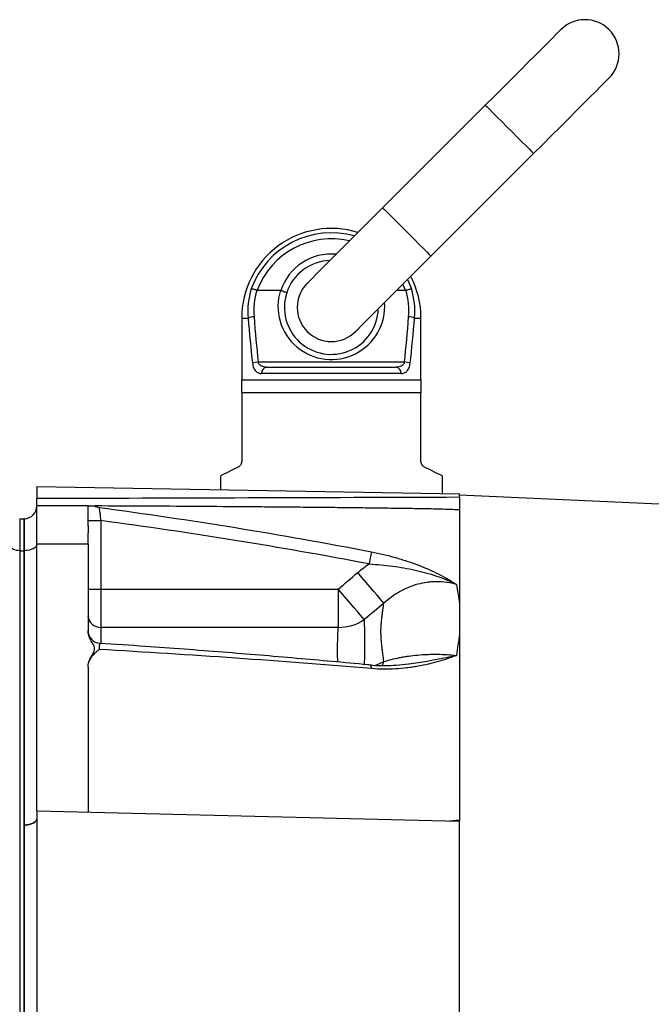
# Model space of a CAD drawing. Header units: millimetres. Extents: x 1593 to 4614, y 2291 to 3744.
# Tile 7 of 9: x 2277 to 2573, y 3135 to 3596. Entities that reach past the tile are written whole.
import ezdxf

# ---------------------------------------------------------------- set-up
doc = ezdxf.new("R2010")
doc.units = ezdxf.units.MM
doc.header["$LTSCALE"] = 2

msp = doc.modelspace()

# ---------------------------------------------------------------- linework, layer by layer
at = {"color": 7, "linetype": 'Continuous', "lineweight": 25}
for p, q in [((2495.6, 3556.38), (2447.52, 3508.3)), ((2470.15, 3485.67), (2518.23, 3533.76)), ((2388.72, 3469.63), (2388.54, 3469.66)), ((2388.72, 3469.63), (2399.61, 3469.63)), ((2399.61, 3469.63), (2399.78, 3469.6)), ((2454.1, 3469.63), (2458.23, 3469.63)), ((2458.41, 3469.66), (2458.23, 3469.63)), ((2381.48, 3456.63), (2381.48, 3427.63)), ((2465.48, 3427.63), (2465.48, 3456.63)), ((2389.19, 3436.06), (2457.76, 3436.06)), ((2393.11, 3433.63), (2453.84, 3433.63)), ((2381.48, 3427.63), (2465.48, 3427.63)), ((2456.18, 3430.63), (2390.78, 3430.63)), ((2465.48, 3421.63), (2381.48, 3421.63)), ((2381.48, 3421.63), (2381.48, 3389.49)), ((2465.48, 3389.49), (2465.48, 3421.63)), ((2371.48, 3382.63), (2371.48, 3376.22)), ((2475.48, 3374.4), (2475.48, 3382.63)), ((2285.48, 3377.72), (2483.48, 3374.26)), ((2285.48, 3377.72), (2285.48, 3372.03)), ((2483.48, 3372.67), (2483.48, 3374.26)), ((3499.95, 3328.05), (2483.48, 3373.65)), ((2309.48, 3368.63), (2285.48, 3368.63)), ((2285.48, 3350.63), (2285.48, 3368.63)), ((2483.48, 3366.85), (2483.48, 3221.18)), ((2277.48, 3362.63), (2277.48, 3347.63)), ((2277.48, 3362.63), (2279.48, 3362.63)), ((2279.69, 3362.64), (2279.48, 3362.63)), ((2279.48, 3362.63), (2279.48, 3347.63)), ((2279.69, 3347.64), (2279.69, 3362.64)), ((2309.48, 3361.77), (2315.48, 3361.77)), ((2315.48, 3361.77), (2315.48, 3329.6)), ((2309.48, 3350.63), (2285.48, 3350.63)), ((2285.48, 3225.7), (2285.48, 3350.63)), ((2309.48, 3350.63), (2309.48, 3310.22)), ((2277.48, 3347.63), (2277.48, 2958.63)), ((2277.48, 3347.63), (2279.48, 3347.63)), ((2279.69, 3347.64), (2279.48, 3347.63)), ((2279.48, 3347.63), (2279.48, 2958.63)), ((2279.69, 3219.07), (2279.69, 3347.64)), ((2309.48, 3329.6), (2315.48, 3329.6)), ((2315.48, 3329.6), (2315.48, 3311.73)), ((2315.48, 3329.6), (2426.69, 3329.6)), ((2426.69, 3329.6), (2426.69, 3311.73)), ((2309.48, 3310.25), (2309.48, 3310.2)), ((2426.69, 3311.73), (2315.48, 3311.73)), ((2309.48, 3293.09), (2309.48, 3225.13)), ((2285.48, 3225.7), (2285.48, 3095.65)), ((2285.48, 3225.7), (2483.48, 3220.98)), ((2478.88, 3221.09), (2483.48, 3221.5)), ((2483.48, 3096.91), (2483.48, 3220.98)), ((2279.69, 3087.2), (2279.69, 3219.07))]:
    msp.add_line(p, q, dxfattribs=at)
at = {"color": 8, "linetype": 'Continuous', "lineweight": 25}
for p, q in [((2459.14, 3474.67), (2461.02, 3470.32)), ((2458.23, 3469.63), (2457.01, 3472.53)), ((2381.48, 3456.63), (2384.48, 3456.63)), ((2462.48, 3456.63), (2465.48, 3456.63)), ((2315.48, 3311.73), (2315.48, 3304.51)), ((2444.02, 3293.85), (2448.07, 3295.68))]:
    msp.add_line(p, q, dxfattribs=at)
at = {"color": 7, "linetype": 'Continuous', "lineweight": 25, "flags": 128}
for points in [[(2530.96, 3591.74), (2530.7, 3591.48), (2529.93, 3590.71), (2528.66, 3589.44), (2526.91, 3587.69), (2524.7, 3585.48), (2522.07, 3582.85), (2519.05, 3579.83), (2515.69, 3576.47), (2512.03, 3572.81), (2508.14, 3568.92), (2504.06, 3564.85), (2499.86, 3560.65), (2495.6, 3556.38)], [(2518.23, 3533.76), (2522.49, 3538.02), (2526.69, 3542.22), (2530.77, 3546.29), (2534.66, 3550.19), (2538.31, 3553.84), (2541.67, 3557.2), (2544.69, 3560.22), (2547.33, 3562.85), (2549.53, 3565.06), (2551.29, 3566.81), (2552.56, 3568.08), (2553.33, 3568.85), (2553.58, 3569.11)], [(2447.52, 3508.3), (2443.26, 3504.04), (2439.06, 3499.84), (2434.98, 3495.76), (2431.09, 3491.87), (2427.43, 3488.22), (2424.07, 3484.86), (2421.05, 3481.84), (2418.42, 3479.2), (2416.21, 3477), (2414.46, 3475.24), (2413.19, 3473.97), (2412.42, 3473.2), (2412.16, 3472.95)], [(2434.79, 3450.32), (2435.05, 3450.58), (2435.82, 3451.35), (2437.09, 3452.62), (2438.84, 3454.37), (2441.05, 3456.58), (2443.68, 3459.21), (2446.7, 3462.23), (2450.06, 3465.59), (2453.72, 3469.24), (2457.61, 3473.14), (2461.68, 3477.21), (2465.88, 3481.41), (2470.15, 3485.67)], [(2379.82, 3386.8), (2376.87, 3385.33), (2374.53, 3384.16), (2372.84, 3383.31), (2371.82, 3382.8), (2371.48, 3382.63)], [(2475.48, 3382.63), (2475.13, 3382.8), (2474.11, 3383.31), (2472.42, 3384.16), (2470.08, 3385.33), (2467.14, 3386.8)], [(2277.48, 3347.63), (2276.7, 3347.67), (2275.95, 3347.78), (2275.25, 3347.97), (2274.65, 3348.22), (2274.15, 3348.52), (2273.78, 3348.87), (2273.55, 3349.24), (2273.48, 3349.63)], [(2285.48, 3350.63), (2285.37, 3350.06), (2285.04, 3349.51), (2284.51, 3349), (2283.79, 3348.55), (2282.92, 3348.18), (2281.92, 3347.89), (2280.83, 3347.71), (2279.69, 3347.64)], [(2442.25, 3347.08), (2442.19, 3346.74), (2442.09, 3346.27), (2441.98, 3345.67), (2441.84, 3344.96), (2441.69, 3344.16), (2441.52, 3343.29), (2441.35, 3342.38), (2441.17, 3341.44)], [(2448.07, 3323), (2447.27, 3323.94), (2446.2, 3325.21), (2444.88, 3326.76), (2443.35, 3328.57), (2441.64, 3330.59), (2439.79, 3332.77), (2437.84, 3335.06), (2435.85, 3337.41)], [(2438.89, 3315.36), (2438.07, 3316.32), (2436.98, 3317.59), (2435.66, 3319.13), (2434.13, 3320.92), (2432.42, 3322.91), (2430.59, 3325.05), (2428.66, 3327.3), (2426.69, 3329.6)], [(2285.48, 3222.07), (2285.37, 3221.5), (2285.04, 3220.94), (2284.51, 3220.43), (2283.79, 3219.98), (2282.92, 3219.61), (2281.92, 3219.33), (2280.83, 3219.14), (2279.69, 3219.07)]]:
    msp.add_lwpolyline(points, dxfattribs=at)
at = {"color": 8, "linetype": 'Continuous', "lineweight": 25, "flags": 128}
for points in [[(2495.6, 3556.38), (2495.75, 3556.23), (2496.41, 3555.58), (2497.55, 3554.43), (2499.13, 3552.85), (2501.08, 3550.9), (2503.3, 3548.68), (2505.69, 3546.29), (2508.14, 3543.85), (2510.53, 3541.46), (2512.75, 3539.24), (2514.7, 3537.29), (2516.28, 3535.71), (2517.43, 3534.56), (2518.08, 3533.91), (2518.23, 3533.76)], [(2447.52, 3508.3), (2447.67, 3508.15), (2448.32, 3507.5), (2449.47, 3506.35), (2451.05, 3504.77), (2453, 3502.82), (2455.22, 3500.6), (2457.61, 3498.21), (2460.06, 3495.76), (2462.44, 3493.37), (2464.66, 3491.15), (2466.61, 3489.21), (2468.2, 3487.62), (2469.34, 3486.48), (2470, 3485.82), (2470.15, 3485.67)], [(2447.22, 3293.59), (2447.27, 3293.69), (2448.07, 3295.68)]]:
    msp.add_lwpolyline(points, dxfattribs=at)
at = {"color": 7, "linetype": 'Continuous', "lineweight": 25}
for centre, radius, start, end in [((2542.27, 3580.43), 16, 315, 135), ((2423.48, 3456.63), 42, 72.7187, 180), ((2423.48, 3461.63), 22, 91.6582, 162.0347), ((2423.48, 3456.63), 42, 0, 27.7361), ((2422.09, 3459.55), 37.73, 163.4137, 184.4379), ((2422.18, 3459.92), 35.03, 163.8485, 184.4387), ((2423.48, 3461.63), 16, 135, 315), ((2424.77, 3459.92), 35.03, 355.5617, 16.1511), ((2424.87, 3459.55), 37.73, 355.5617, 16.5867), ((2423.48, 3461.63), 22, 162.0347, 358.3418), ((2387.5, 3448.98), 8.22, 91.6581, 111.5724), ((2459.45, 3448.98), 8.22, 68.4271, 88.3421), ((2389.86, 3426.61), 9.47, 94.0543, 110.4427), ((2393.49, 3430.93), 2.73, 97.9836, 186.2077), ((2453.46, 3430.93), 2.73, 353.792, 82.0166), ((2457.1, 3426.61), 9.47, 69.5573, 85.9457), ((2279.48, 3368.64), 6, 272, 359.9651), ((2315.48, 3373.88), 6, 240.4894, 262.288), ((2315.17, 3317.43), 5.71, 183.4021, 273.0394), ((2426.97, 3333.17), 21.44, 269.2611, 303.8011), ((2315.48, 3310.25), 6, 180.0116, 266.3438)]:
    msp.add_arc(centre, radius, start, end, dxfattribs=at)
at = {"color": 8, "linetype": 'Continuous', "lineweight": 25}
for centre, radius, start, end in [((2423.48, 3456.63), 39.96, 74.2649, 159.9682), ((2423.48, 3456.63), 37.11, 76.766, 159.4925), ((2423.48, 3461.63), 25, 84.7918, 161.403), ((2423.48, 3462.2), 25, 162.7168, 3.9896), ((2440.2, 3292.66), 2.06, 352.3181, 41.8261)]:
    msp.add_arc(centre, radius, start, end, dxfattribs=at)
at = {"color": 7, "linetype": 'Continuous', "lineweight": 25}
for centre, major_axis, ratio, start_param, end_param in [((2423.48, 3531.06), (0, 200.57), 0.209402, 1.950954, 2.067456), ((2423.48, 3531.63), (0, 200.57), 0.194444, 1.950954, 2.067456), ((2423.48, 3531.63), (0, 200.57), 0.194444, 4.215729, 4.332232), ((2423.48, 3531.06), (0, 200.57), 0.209402, 4.215729, 4.332232), ((6930.75, 2943.63), (24978.42, 0), 0.017455, 1.749795, 1.757857)]:
    msp.add_ellipse(centre, major_axis=major_axis, ratio=ratio, start_param=start_param, end_param=end_param, dxfattribs=at)
for points, knots in [([(2388.54, 3469.66), (2388.25, 3469.75), (2387.97, 3469.84), (2387.43, 3470), (2387.18, 3470.07), (2386.71, 3470.18), (2386.51, 3470.23), (2386.17, 3470.3), (2386.03, 3470.32), (2385.93, 3470.32)], [0, 0, 0, 0, 0.25, 0.25, 0.5, 0.5, 0.75, 0.75, 1, 1, 1, 1]), ([(2399.78, 3469.6), (2399.97, 3469.54), (2400.16, 3469.48), (2400.52, 3469.36), (2400.7, 3469.29), (2401.04, 3469.17), (2401.2, 3469.11), (2401.51, 3468.99), (2401.65, 3468.93), (2402.03, 3468.76), (2402.23, 3468.67), (2402.5, 3468.51), (2402.56, 3468.45), (2402.55, 3468.42)], [0, 0, 0, 0, 0.125, 0.125, 0.25, 0.25, 0.375, 0.375, 0.5, 0.5, 0.75, 0.75, 1, 1, 1, 1]), ([(2458.41, 3469.66), (2458.7, 3469.75), (2458.98, 3469.84), (2459.52, 3470), (2459.78, 3470.07), (2460.24, 3470.18), (2460.45, 3470.23), (2460.79, 3470.3), (2460.93, 3470.32), (2461.02, 3470.32)], [0, 0, 0, 0, 0.25, 0.25, 0.5, 0.5, 0.75, 0.75, 1, 1, 1, 1]), ([(2386.55, 3435.49), (2386.6, 3435.09), (2386.66, 3434.7), (2386.84, 3433.98), (2386.96, 3433.63), (2387.21, 3433.01), (2387.36, 3432.73), (2387.68, 3432.21), (2387.86, 3431.98), (2388.24, 3431.58), (2388.44, 3431.4), (2388.87, 3431.11), (2389.09, 3430.99), (2389.78, 3430.72), (2390.26, 3430.63), (2390.78, 3430.63)], [0, 0, 0, 0, 0.125, 0.125, 0.25, 0.25, 0.375, 0.375, 0.5, 0.5, 0.625, 0.625, 0.75, 0.75, 1, 1, 1, 1]), ([(2393.11, 3433.63), (2392.7, 3433.63), (2392.29, 3433.66), (2391.5, 3433.81), (2391.11, 3433.93), (2390.4, 3434.29), (2390.06, 3434.53), (2389.65, 3435.01), (2389.52, 3435.2), (2389.32, 3435.6), (2389.24, 3435.82), (2389.19, 3436.06)], [0, 0, 0, 0, 0.25, 0.25, 0.5, 0.5, 0.75, 0.75, 0.875, 0.875, 1, 1, 1, 1]), ([(2457.76, 3436.06), (2457.71, 3435.82), (2457.64, 3435.6), (2457.43, 3435.2), (2457.31, 3435.02), (2456.9, 3434.53), (2456.56, 3434.29), (2455.84, 3433.93), (2455.46, 3433.82), (2454.67, 3433.66), (2454.26, 3433.63), (2453.84, 3433.63)], [0, 0, 0, 0, 0.125, 0.125, 0.25, 0.25, 0.5, 0.5, 0.75, 0.75, 1, 1, 1, 1]), ([(2456.18, 3430.63), (2456.69, 3430.63), (2457.18, 3430.72), (2458.1, 3431.09), (2458.53, 3431.38), (2459.1, 3431.98), (2459.27, 3432.21), (2459.6, 3432.73), (2459.74, 3433.02), (2460, 3433.64), (2460.11, 3433.99), (2460.29, 3434.71), (2460.36, 3435.09), (2460.4, 3435.49)], [0, 0, 0, 0, 0.25, 0.25, 0.5, 0.5, 0.625, 0.625, 0.75, 0.75, 0.875, 0.875, 1, 1, 1, 1]), ([(2465.48, 3427.63), (2465.48, 3426.79), (2465.48, 3425.85), (2465.48, 3423.83), (2465.48, 3422.76), (2465.48, 3421.63)], [0, 0, 0, 0, 0.5, 0.5, 1, 1, 1, 1]), ([(2381.48, 3389.49), (2381.48, 3389.31), (2381.46, 3389.13), (2381.4, 3388.79), (2381.36, 3388.63), (2381.19, 3388.17), (2381.05, 3387.91), (2380.73, 3387.48), (2380.55, 3387.3), (2380.19, 3387.01), (2380, 3386.9), (2379.82, 3386.8)], [0, 0, 0, 0, 0.125, 0.125, 0.25, 0.25, 0.5, 0.5, 0.75, 0.75, 1, 1, 1, 1]), ([(2467.14, 3386.8), (2466.95, 3386.9), (2466.77, 3387.01), (2466.41, 3387.3), (2466.23, 3387.48), (2465.99, 3387.8), (2465.91, 3387.92), (2465.77, 3388.18), (2465.71, 3388.32), (2465.54, 3388.78), (2465.48, 3389.13), (2465.48, 3389.49)], [0, 0, 0, 0, 0.25, 0.25, 0.5, 0.5, 0.625, 0.625, 0.75, 0.75, 1, 1, 1, 1]), ([(2483.48, 3372.67), (2483.48, 3372.33), (2483.48, 3372), (2483.48, 3371.35), (2483.48, 3371.03), (2483.48, 3370.41), (2483.48, 3370.1), (2483.48, 3369.52), (2483.48, 3369.25), (2483.48, 3368.73), (2483.48, 3368.48), (2483.48, 3368.03), (2483.48, 3367.83), (2483.48, 3367.47), (2483.48, 3367.31), (2483.48, 3367.04), (2483.48, 3366.94), (2483.48, 3366.85)], [0, 0, 0, 0, 0.125, 0.125, 0.25, 0.25, 0.375, 0.375, 0.5, 0.5, 0.625, 0.625, 0.75, 0.75, 0.875, 0.875, 1, 1, 1, 1]), ([(2285.48, 3368.64), (2285.48, 3369.13), (2285.48, 3369.68), (2285.48, 3370.82), (2285.48, 3371.42), (2285.48, 3372.03)], [0, 0, 0, 0, 0.5, 0.5, 1, 1, 1, 1]), ([(2309.48, 3359.28), (2309.48, 3359.46), (2309.48, 3359.83), (2309.48, 3360.37), (2309.48, 3360.89), (2309.48, 3361.39), (2309.48, 3361.88), (2309.48, 3362.36), (2309.48, 3362.82), (2309.48, 3363.7), (2309.48, 3364.91), (2309.48, 3366.25), (2309.48, 3367.31), (2309.48, 3367.94), (2309.48, 3368.3), (2309.48, 3368.49), (2309.48, 3368.61), (2309.48, 3368.62), (2309.48, 3368.63)], [0, 0, 0, 0, 0.031278, 0.062496, 0.093671, 0.124817, 0.155953, 0.187093, 0.218256, 0.249456, 0.373927, 0.499002, 0.624284, 0.749251, 0.812094, 0.874744, 0.937335, 1, 1, 1, 1]), ([(2309.48, 3368.63), (2309.59, 3368.63), (2309.82, 3368.63), (2311.16, 3368.63), (2312.63, 3368.63), (2312.52, 3368.63), (2312.5, 3368.63)], [0, 0, 0, 0, 0.291172, 0.620969, 0.950233, 1, 1, 1, 1]), ([(2483.48, 3366.76), (2480.54, 3366.88), (2474.66, 3367.12), (2465.76, 3367.26), (2456.85, 3367.41), (2447.7, 3367.54), (2438.82, 3367.65), (2429.52, 3367.76), (2419.69, 3367.86), (2408.52, 3367.97), (2397.69, 3368.07), (2382.73, 3368.19), (2363.13, 3368.34), (2338.23, 3368.49), (2321.18, 3368.57), (2312.8, 3368.61)], [0, 0, 0, 0, 0.052015, 0.10437, 0.156026, 0.208757, 0.26508, 0.312052, 0.37225, 0.437683, 0.508349, 0.562515, 0.700418, 0.852729, 1, 1, 1, 1]), ([(2314.67, 3367.93), (2336.03, 3365.04), (2357.35, 3361.9), (2399.89, 3355), (2421.11, 3351.24), (2442.25, 3347.08)], [0, 0, 0, 0, 0.5, 0.5, 1, 1, 1, 1]), ([(2314.67, 3367.93), (2314.67, 3367.93), (2314.7, 3367.75), (2314.76, 3367.27), (2314.79, 3367.07), (2314.84, 3366.61), (2314.88, 3366.35), (2314.95, 3365.78), (2314.99, 3365.46), (2315.08, 3364.8), (2315.13, 3364.45), (2315.22, 3363.71), (2315.27, 3363.33), (2315.37, 3362.56), (2315.42, 3362.17), (2315.48, 3361.77)], [0, 0, 0, 0, 0.25, 0.25, 0.375, 0.375, 0.5, 0.5, 0.625, 0.625, 0.75, 0.75, 0.875, 0.875, 1, 1, 1, 1]), ([(2309.48, 3359.28), (2309.48, 3359.11), (2309.48, 3358.76), (2309.48, 3358.22), (2309.48, 3357.67), (2309.48, 3357.12), (2309.48, 3356.55), (2309.48, 3356.16), (2309.48, 3355.96)], [0, 0, 0, 0, 0.166794, 0.333435, 0.5, 0.666565, 0.833206, 1, 1, 1, 1]), ([(2441.17, 3341.44), (2420.32, 3345.44), (2399.42, 3349.09), (2357.51, 3355.83), (2336.51, 3358.91), (2315.48, 3361.77)], [0, 0, 0, 0, 0.5, 0.5, 1, 1, 1, 1]), ([(2309.48, 3350.63), (2309.48, 3350.87), (2309.48, 3351.34), (2309.48, 3352.03), (2309.48, 3352.71), (2309.48, 3353.38), (2309.48, 3354.04), (2309.48, 3354.69), (2309.48, 3355.33), (2309.48, 3355.75), (2309.48, 3355.96)], [0, 0, 0, 0, 0.1250078, 0.2498849, 0.3746954, 0.4995038, 0.6243743, 0.7493712, 0.8745585, 1, 1, 1, 1]), ([(2442.25, 3347.08), (2446.1, 3346.33), (2449.83, 3345.45), (2455.28, 3343.92), (2457.08, 3343.38), (2459.73, 3342.51), (2460.61, 3342.21), (2462.34, 3341.6), (2463.19, 3341.29), (2467.39, 3339.69), (2470.56, 3338.29), (2475.08, 3336), (2476.54, 3335.21), (2478.69, 3333.97), (2479.39, 3333.55), (2480.44, 3332.91), (2480.78, 3332.69), (2481.46, 3332.26), (2481.81, 3332.04), (2482.14, 3331.82)], [0, 0, 0, 0, 0.25, 0.25, 0.375, 0.375, 0.4375, 0.4375, 0.5, 0.5, 0.75, 0.75, 0.875, 0.875, 0.9375, 0.9375, 0.96875, 0.96875, 1, 1, 1, 1]), ([(2441.17, 3341.44), (2444.88, 3341.22), (2448.53, 3340.88), (2453.93, 3340.18), (2455.72, 3339.91), (2459.27, 3339.29), (2461.02, 3338.95), (2466.17, 3337.81), (2469.51, 3336.89), (2474.36, 3335.23), (2475.95, 3334.62), (2478.31, 3333.63), (2479.09, 3333.29), (2480.24, 3332.75), (2480.62, 3332.57), (2481.39, 3332.2), (2481.77, 3332.01), (2482.14, 3331.82)], [0, 0, 0, 0, 0.25, 0.25, 0.375, 0.375, 0.5, 0.5, 0.75, 0.75, 0.875, 0.875, 0.9375, 0.9375, 0.96875, 0.96875, 1, 1, 1, 1]), ([(2482.14, 3331.82), (2479.15, 3332.67), (2476.11, 3333.1), (2472.24, 3333.12), (2471.46, 3333.09), (2469.93, 3332.99), (2469.16, 3332.92), (2466.89, 3332.61), (2465.4, 3332.31), (2462.45, 3331.51), (2461, 3331.02), (2458.15, 3329.83), (2456.77, 3329.15), (2452.79, 3326.89), (2450.34, 3325.09), (2448.07, 3323)], [0, 0, 0, 0, 0.25, 0.25, 0.3125, 0.3125, 0.375, 0.375, 0.5, 0.5, 0.625, 0.625, 0.75, 0.75, 1, 1, 1, 1]), ([(2482.14, 3331.82), (2482.36, 3330.48), (2482.58, 3329.1), (2482.92, 3326.98), (2483.03, 3326.27), (2483.25, 3324.83), (2483.37, 3324.1), (2483.48, 3323.36)], [0, 0, 0, 0, 0.5, 0.5, 0.75, 0.75, 1, 1, 1, 1]), ([(2448.07, 3295.68), (2447.93, 3296.9), (2447.7, 3298.72), (2447.48, 3300.5), (2447.33, 3301.67), (2447.25, 3302.25), (2446.9, 3305.17), (2446.73, 3307.46), (2446.73, 3312.03), (2446.9, 3314.29), (2447.25, 3317.07), (2447.33, 3317.62), (2447.48, 3318.72), (2447.55, 3319.27), (2447.78, 3320.89), (2447.93, 3321.96), (2448.07, 3323)], [0, 0, 0, 0, 0.125, 0.1875, 0.1875, 0.25, 0.25, 0.5, 0.5, 0.75, 0.75, 0.8125, 0.8125, 0.875, 0.875, 1, 1, 1, 1]), ([(2309.48, 3293.09), (2309.48, 3293.85), (2309.61, 3294.59), (2310.05, 3296.04), (2310.36, 3296.74), (2311.07, 3298.11), (2311.48, 3298.78), (2312.03, 3299.8), (2312.21, 3300.14), (2312.41, 3300.68), (2312.46, 3300.86), (2312.54, 3301.23), (2312.57, 3301.43), (2312.57, 3301.8), (2312.55, 3301.99), (2312.48, 3302.37), (2312.43, 3302.56), (2312.24, 3303.1), (2312.07, 3303.45), (2311.51, 3304.48), (2311.1, 3305.15), (2310.38, 3306.53), (2310.06, 3307.23), (2309.61, 3308.69), (2309.48, 3309.45), (2309.48, 3310.22)], [0, 0, 0, 0, 0.125, 0.125, 0.25, 0.25, 0.375, 0.375, 0.4375, 0.4375, 0.46875, 0.46875, 0.5, 0.5, 0.53125, 0.53125, 0.5625, 0.5625, 0.625, 0.625, 0.75, 0.75, 0.875, 0.875, 1, 1, 1, 1]), ([(2483.48, 3308.22), (2483.37, 3307.45), (2483.25, 3306.67), (2483.03, 3305.09), (2482.69, 3302.7), (2482.36, 3300.23), (2482.14, 3298.56)], [0, 0, 0, 0, 0.25, 0.25, 0.5, 1, 1, 1, 1]), ([(2441.75, 3294.04), (2441.31, 3294.08), (2429.82, 3295.22), (2406.82, 3297.28), (2372.07, 3300.16), (2341.36, 3302.48), (2322.12, 3303.77), (2315.09, 3304.24)], [0, 0, 0, 0, 0.010371, 0.27383, 0.54629, 0.833993, 1, 1, 1, 1]), ([(2309.48, 3293.09), (2309.48, 3293.93), (2309.63, 3294.74), (2310.2, 3296.31), (2310.6, 3297.04), (2311.56, 3298.41), (2312.13, 3299.05), (2313.04, 3299.95), (2313.36, 3300.24), (2314.01, 3300.81), (2314.34, 3301.09), (2314.67, 3301.36)], [0, 0, 0, 0, 0.25, 0.25, 0.5, 0.5, 0.75, 0.75, 0.875, 0.875, 1, 1, 1, 1]), ([(2442.25, 3292.38), (2421.11, 3294.19), (2399.89, 3295.82), (2357.35, 3298.78), (2336.03, 3300.12), (2314.67, 3301.36)], [0, 0, 0, 0, 0.5, 0.5, 1, 1, 1, 1]), ([(2482.14, 3298.56), (2481.97, 3298.49), (2481.8, 3298.43), (2481.46, 3298.3), (2480.95, 3298.12), (2479.75, 3297.68), (2478.7, 3297.32), (2476.57, 3296.61), (2475.11, 3296.15), (2470.6, 3294.86), (2467.43, 3294.1), (2463.23, 3293.35), (2462.37, 3293.21), (2460.64, 3292.95), (2459.76, 3292.83), (2457.1, 3292.51), (2455.3, 3292.35), (2449.84, 3292.03), (2446.1, 3292.05), (2442.25, 3292.38)], [0, 0, 0, 0, 0.015625, 0.015625, 0.03125, 0.0625, 0.125, 0.125, 0.25, 0.25, 0.5, 0.5, 0.5625, 0.5625, 0.625, 0.625, 0.75, 0.75, 1, 1, 1, 1]), ([(2448.07, 3295.68), (2450.34, 3296.41), (2452.79, 3297.04), (2456.1, 3297.69), (2456.78, 3297.82), (2458.16, 3298.05), (2458.86, 3298.16), (2461, 3298.46), (2462.45, 3298.63), (2465.4, 3298.9), (2466.89, 3298.99), (2469.16, 3299.08), (2469.93, 3299.1), (2471.47, 3299.13), (2472.25, 3299.13), (2476.11, 3299.08), (2479.15, 3298.9), (2482.14, 3298.56)], [0, 0, 0, 0, 0.25, 0.25, 0.3125, 0.3125, 0.375, 0.375, 0.5, 0.5, 0.625, 0.625, 0.6875, 0.6875, 0.75, 0.75, 1, 1, 1, 1]), ([(2459.84, 3294.55), (2459.77, 3294.54), (2457.89, 3294.2), (2454.04, 3293.84), (2448.46, 3293.63), (2444.34, 3293.7), (2442.13, 3293.98), (2441.73, 3294.03)], [0, 0, 0, 0, 0.012636, 0.341308, 0.64937, 0.937851, 1, 1, 1, 1]), ([(2279.69, 3219.07), (2280.45, 3219.09), (2281.22, 3219.17), (2282.62, 3219.49), (2283.26, 3219.71), (2284.33, 3220.26), (2284.75, 3220.59), (2285.33, 3221.3), (2285.48, 3221.68), (2285.48, 3222.07)], [0, 0, 0, 0, 0.25, 0.25, 0.5, 0.5, 0.75, 0.75, 1, 1, 1, 1])]:
    msp.add_open_spline(points, degree=3, knots=knots, dxfattribs=at)
for points in [[(2381.48, 3421.63), (2381.48, 3423.89), (2381.48, 3425.95), (2381.48, 3427.63)], [(2435.85, 3337.41), (2437.55, 3338.86), (2439.33, 3340.2), (2441.17, 3341.44)], [(2426.69, 3329.6), (2429.74, 3332.21), (2432.79, 3334.81), (2435.85, 3337.41)], [(2448.07, 3323), (2445.01, 3320.46), (2441.95, 3317.91), (2438.89, 3315.36)], [(2279.69, 3219.07), (2279.69, 3219.07), (2279.69, 3219.07), (2279.69, 3219.07)]]:
    msp.add_open_spline(points, degree=3, dxfattribs=at)
at = {"color": 8, "linetype": 'Continuous', "lineweight": 25}
for points, knots in [([(2438.89, 3315.36), (2438.9, 3314.8), (2438.95, 3311.33), (2439.02, 3304.84), (2438.95, 3297.73), (2438.91, 3294.31)], [0, 0, 0, 0, 0.089545, 0.56113, 1, 1, 1, 1]), ([(2426.51, 3295.44), (2426.45, 3297.13), (2426.28, 3302.36), (2426.53, 3307.58), (2426.67, 3311.17), (2426.69, 3311.73)], [0, 0, 0, 0, 0.285441, 0.886962, 1, 1, 1, 1]), ([(2315.08, 3304.18), (2315.04, 3304.2), (2314.92, 3304.27), (2314.78, 3303.65), (2314.69, 3302.59), (2314.68, 3301.69), (2314.67, 3301.36)], [0, 0, 0, 0, 0.14974, 0.480307, 0.805416, 1, 1, 1, 1]), ([(2459.83, 3294.58), (2462.73, 3295.03), (2469.27, 3296.03), (2476.56, 3297.52), (2480.96, 3298.34), (2482.13, 3298.55), (2482.14, 3298.56)], [0, 0, 0, 0, 0.3668065, 0.8282043, 0.997714, 1, 1, 1, 1])]:
    msp.add_open_spline(points, degree=3, knots=knots, dxfattribs=at)

doc.saveas('drawing.dxf')
